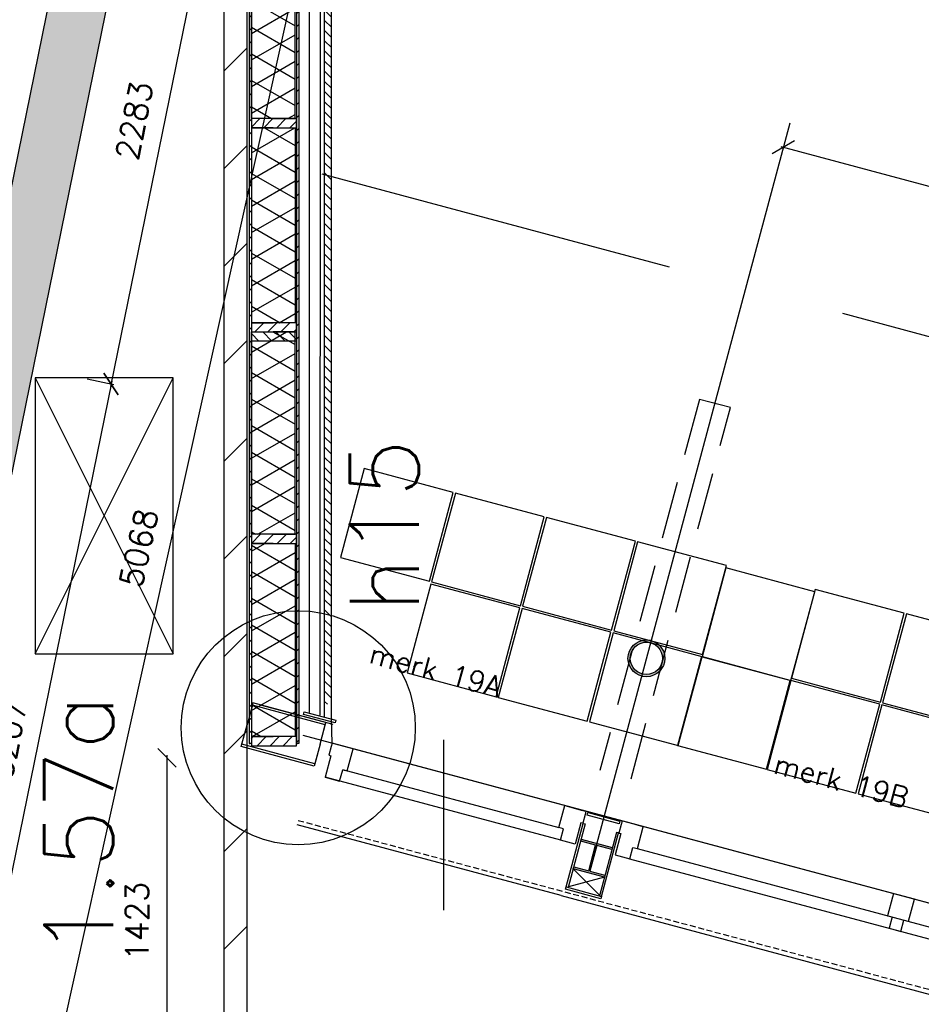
# Model space of a CAD drawing. Extents: x -84256 to 172857, y -58817 to 112048.
# Tile 86 of 90: x 40120 to 44040, y 89123 to 93404. Entities that reach past the tile are written whole.
import ezdxf

# ---------------------------------------------------------------- set-up
doc = ezdxf.new("R2010")
doc.units = 0
doc.header["$LTSCALE"] = 50
doc.header["$MEASUREMENT"] = 0
doc.header["$PDMODE"] = 3
doc.header["$PDSIZE"] = 0.001
for name, pattern in [('DASHDOT', [25, 12.5, -6.25, 0, -6.25]), ('DASHED', [0.75, 0.5, -0.25]), ('HIDDEN', [9.375, 6.25, -3.125]), ('HIDDENX2', [0.75, 0.5, -0.25])]:
    doc.linetypes.add(name, pattern=pattern)
doc.layers.get('0').update_dxf_attribs({"linetype": 'CONTINUOUS'})
doc.layers.get('DEFPOINTS').update_dxf_attribs({"linetype": 'CONTINUOUS'})
for name, color, linetype in [('_DETAILNUMMERS', 4, 'CONTINUOUS'), ('_DETAILNUMMERSTEKST', 4, 'CONTINUOUS'), ('A--01A1_ACEER', 1, 'CONTINUOUS'), ('A--A21--_F-23-', 9, 'CONTINUOUS'), ('A--A21--_F12--', 7, 'CONTINUOUS'), ('A--A21--_F123-', 9, 'CONTINUOUS'), ('A--A22--_F123-', 9, 'CONTINUOUS'), ('A--A25--_F-2--', 9, 'CONTINUOUS'), ('A--A28--_F-2--', 7, 'CONTINUOUS'), ('A--A42--_F-23-', 9, 'CONTINUOUS'), ('A--L$7A-_STRAMIEN', 1, 'DASHDOT'), ('A--L13A1_VLOEREN', 1, 'CONTINUOUS'), ('A--L21--', 3, 'CONTINUOUS'), ('A--L21--_F-2--', 7, 'CONTINUOUS'), ('A--L21--_F12--', 7, 'CONTINUOUS'), ('A--L21D1_BUITENWAND', 1, 'CONTINUOUS'), ('A--L21D2_BUITENWAND', 2, 'CONTINUOUS'), ('A--L22--', 7, 'CONTINUOUS'), ('A--L22--_F-2--', 7, 'CONTINUOUS'), ('A--L22A2_BINNENWAND', 2, 'CONTINUOUS'), ('A--L22A4_BINNENWAND', 4, 'CONTINUOUS'), ('A--L25--', 7, 'CONTINUOUS'), ('A--L25--_F-23-', 7, 'CONTINUOUS'), ('A--L28--', 7, 'CONTINUOUS'), ('A--L28--_F-2--', 7, 'CONTINUOUS'), ('A--L31--', 2, 'CONTINUOUS'), ('A--L42--', 7, 'CONTINUOUS'), ('A--L42--_F-23-', 7, 'CONTINUOUS'), ('A--M$1A-_F123-', 1, 'CONTINUOUS'), ('A--T$1A-_F123-_R', 4, 'CONTINUOUS'), ('BETONTEGELS', 1, 'CONTINUOUS'), ('TEKSTKOZIJNMERK', 2, 'CONTINUOUS'), ('X--LR---_CP', 7, 'CONTINUOUS')]:
    doc.layers.add(name, color=color, linetype=linetype)
doc.layers.add('bruto vloeroppervlak', color=3, linetype='CONTINUOUS', plot=False)
doc.styles.add('ALFA-0_25', font='ROMANS')
doc.styles.add('B-01', font='SIMPLEX.SHX', dxfattribs={"width": 0.8, "height": 4.5})
doc.styles.add('HIEMSTRA', font='romans.shx')
doc.dimstyles.new('BEILEN', dxfattribs={"dimscale": 40, "dimtxt": 2.5, "dimasz": 2, "dimexe": 0.3, "dimexo": 0.3, "dimgap": 2, "dimtad": 1, "dimdec": 0, "dimzin": 0, "dimdsep": 46, "dimtxsty": 'HIEMSTRA', "dimblk1": 'OBLIQUE', "dimblk2": 'OBLIQUE', "dimsah": 1, "dimcen": -0.09, "dimdle": 0.3, "dimse1": 1, "dimclrd": 2, "dimclre": 2, "dimclrt": 3, "dimadec": 0, "dimazin": 0, "dimtfac": 1, "dimtdec": 4, "dimtofl": 0, "dimtmove": 2, "dimatfit": 3, "dimldrblk": 'OBLIQUE', "dimfxl": 1, "dimtvp": 625, "dimtolj": 1, "dimtzin": 0, "dimarcsym": 0})
doc.dimstyles.get("Standard").update_dxf_attribs({"dimscale": 40, "dimtxt": 2.5, "dimasz": 2, "dimexe": 0.3, "dimexo": 0.3, "dimgap": 2, "dimtad": 0, "dimdec": 0, "dimzin": 0, "dimdsep": 46, "dimtxsty": 'HIEMSTRA', "dimblk1": 'OBLIQUE', "dimblk2": 'OBLIQUE', "dimsah": 1, "dimcen": -0.09, "dimdle": 0.3, "dimse1": 1, "dimclrd": 2, "dimclre": 2, "dimclrt": 3, "dimadec": 0, "dimazin": 0, "dimtfac": 1, "dimtdec": 4, "dimtix": 1, "dimtmove": 0, "dimatfit": 3, "dimldrblk": 'OBLIQUE', "dimfxl": 1, "dimtvp": 625, "dimtolj": 1, "dimtzin": 0, "dimarcsym": 0})
pattern_1 = [(150, (50, -3e-15), (-50, -86.603), []), (210, (50, -3e-15), (50, -86.603), [])]
pattern_2 = [(330, (-50, 9e-15), (50, 86.603), []), (30, (-50, 9e-15), (-50, 86.603), [])]

# ---------------------------------------------------------------- blocks, each defined once
blk = doc.blocks.new('_OBLIQUE')
at = {"color": 0, "linetype": 'ByBlock'}
blk.add_line((-0.5, -0.5), (0.5, 0.5), dxfattribs=at)
blk = doc.blocks.new('*D66')
at = {"layer": 'A--M$1A-_F123-', "color": 2, "lineweight": -2, "transparency": 16777216}
for p, q in [((43428.3, 92853.1), (46059.6, 92148.4)), ((46086.7, 92296.1), (46044.9, 92139.9))]:
    blk.add_line(p, q, dxfattribs=at)
at = {"layer": 'DEFPOINTS', "color": 0, "transparency": 16777216}
for p in [(43481.8, 93006.2), (46089.8, 92307.7), (46048, 92151.5)]:
    blk.add_point(p, dxfattribs=at)
at = {"layer": 'A--M$1A-_F123-', "color": 2, "lineweight": -2, "transparency": 16777216, "xscale": 80, "yscale": 80, "zscale": 80}
for p, rotation in [((43439.9, 92850), 165.0063446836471), ((46048, 92151.5), 345.0063446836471)]:
    blk.add_blockref('_OBLIQUE', p, dxfattribs=dict(at, rotation=rotation))
at = {"layer": 'A--M$1A-_F123-', "color": 3, "transparency": 16777216, "insert": (44777.6, 92626.3), "char_height": 100, "attachment_point": 5, "rotation": 345.0063, "style": 'HIEMSTRA'}
blk.add_mtext('\\A1;2700', dxfattribs=at)
blk = doc.blocks.new('*U1138')
at = {"layer": 'A--A22--_F123-', "linetype": 'Continuous'}
h = blk.add_hatch(dxfattribs=at)
h.set_pattern_fill('ALFALINE', color=256, scale=300, style=0)
h.set_pattern_definition([(45, (-41057.13, -94101.7), (-212.132, 212.132), [])])
h.paths.add_polyline_path([(0, 0), (50, 50), (50, -5229.8), (0, -5229.8), (-50, -5229.8), (-50, -50)])
at = {"layer": 'A--L22--_F-2--', "color": 3, "linetype": 'Continuous'}
for points in [[(50, 50), (50, 50), (50, -5229.8), (0, -5229.8)], [(-50, -50), (-50, -50), (-50, -5229.8), (0, -5229.8)]]:
    blk.add_lwpolyline(points, dxfattribs=at)
blk = doc.blocks.new('*U1106')
at = {"layer": 'A--A21--_F123-', "linetype": 'Continuous'}
blk.add_hatch(color=256, dxfattribs=at).paths.add_polyline_path([(0, 0), (-122.5, 25), (667.7, 3904.1), (795.3, 3904.1), (922.8, 3904.1), (122.5, -25)])
at = {"layer": 'A--A21--_F12--', "color": 8}
for points in [[(0, 0), (-122.5, 25), (795.3, 3904.1), (667.7, 3904.1)], [(795.3, 3904.1), (922.8, 3904.1), (0, 0), (122.5, -25)]]:
    blk.add_solid(points, dxfattribs=at)
at = {"layer": 'A--L21--_F12--', "color": 3, "linetype": 'Continuous'}
for points in [[(0, 0), (-122.5, 25), (667.7, 3904.1), (795.3, 3904.1)], [(0, 0), (122.5, -25), (922.8, 3904.1), (795.3, 3904.1)]]:
    blk.add_lwpolyline(points, dxfattribs=at)
blk = doc.blocks.new('*U1103')
at = {"layer": 'A--L22--', "color": 2, "linetype": 'Continuous'}
for points in [[(0, 0), (25.4, 94.7), (-291.6, 179.6), (-317, 84.9)], [(0, 0), (22.8, 85), (-294.2, 169.9), (-317, 84.9)], [(0, 0), (-25.4, -94.7), (-342.4, -9.8), (-317, 84.9)], [(0, 0), (-22.8, -85), (-339.8, -0.1), (-317, 84.9)]]:
    blk.add_lwpolyline(points, dxfattribs=at)
at = {"layer": 'A--L22--', "color": 1, "linetype": 'Continuous'}
for points in [[(0, 0), (25.4, 94.7), (-291.6, 179.6), (-317, 84.9)], [(0, 0), (22.8, 85), (-294.2, 169.9), (-317, 84.9)], [(0, 0), (-25.4, -94.7), (-342.4, -9.8), (-317, 84.9)], [(0, 0), (-22.8, -85), (-339.8, -0.1), (-317, 84.9)]]:
    blk.add_lwpolyline(points, dxfattribs=at)
blk = doc.blocks.new('*U1087')
at = {"layer": 'A--L22--', "color": 2, "linetype": 'Continuous'}
for points in [[(0, 0), (25.4, 94.7), (-291.6, 179.6), (-317, 84.9)], [(0, 0), (22.8, 85), (-294.2, 169.9), (-317, 84.9)], [(0, 0), (-25.4, -94.7), (-342.4, -9.8), (-317, 84.9)], [(0, 0), (-22.8, -85), (-339.8, -0.1), (-317, 84.9)]]:
    blk.add_lwpolyline(points, dxfattribs=at)
at = {"layer": 'A--L22--', "color": 1, "linetype": 'Continuous'}
for points in [[(0, 0), (25.4, 94.7), (-291.6, 179.6), (-317, 84.9)], [(0, 0), (22.8, 85), (-294.2, 169.9), (-317, 84.9)], [(0, 0), (-25.4, -94.7), (-342.4, -9.8), (-317, 84.9)], [(0, 0), (-22.8, -85), (-339.8, -0.1), (-317, 84.9)]]:
    blk.add_lwpolyline(points, dxfattribs=at)
blk = doc.blocks.new('KOLOMSTAAL_160')
at = {"layer": 'A--01A1_ACEER', "linetype": 'Continuous'}
h = blk.add_hatch(color=256, dxfattribs=at)
edge = h.paths.add_edge_path()
edge.add_arc((-191475.5, 112325.4), 80, 0, 360)
edge = h.paths.add_edge_path(flags=16)
edge.add_arc((-191475.5, 112325.4), 70, 0, 360)
at = {"linetype": 'Continuous'}
for radius in [80, 70]:
    blk.add_circle((-191475.5, 112325.4), radius, dxfattribs=at)
blk = doc.blocks.new('*D225')
at = {"color": 2, "linetype": 'ByBlock', "transparency": 16777216}
for p, q in [((41123.9, 93594.9), (41324.3, 93550.6)), ((40214.1, 88593.5), (41315.2, 93564.9))]:
    blk.add_line(p, q, dxfattribs=at)
at = {"layer": 'DEFPOINTS', "color": 0, "linetype": 'ByBlock', "transparency": 16777216}
for p in [(41112.2, 93597.5), (41312.6, 93553.2), (40016.3, 88649.6)]:
    blk.add_point(p, dxfattribs=at)
at = {"color": 2, "linetype": 'ByBlock', "transparency": 16777216, "xscale": 80, "yscale": 80, "zscale": 80}
for p, rotation in [((41312.6, 93553.2), 77.51168052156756), ((40216.7, 88605.2), 257.5116805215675)]:
    blk.add_blockref('_OBLIQUE', p, dxfattribs=dict(at, rotation=rotation))
at = {"color": 3, "linetype": 'ByBlock', "transparency": 16777216, "insert": (40637.7, 91107.3), "char_height": 100, "attachment_point": 5, "rotation": 77.5117, "style": 'HIEMSTRA'}
blk.add_mtext('\\A1;5068', dxfattribs=at)
blk = doc.blocks.new('*D226')
at = {"color": 2, "linetype": 'ByBlock', "transparency": 16777216}
for p, q in [((40975.5, 94069.5), (40515, 91808.9)), ((40412.7, 91842), (40529.2, 91818.2))]:
    blk.add_line(p, q, dxfattribs=at)
at = {"layer": 'DEFPOINTS', "color": 0, "linetype": 'ByBlock', "transparency": 16777216}
for p in [(40856.6, 94081.5), (40400.9, 91844.4), (40517.4, 91820.6)]:
    blk.add_point(p, dxfattribs=at)
at = {"color": 2, "linetype": 'ByBlock', "transparency": 16777216, "xscale": 80, "yscale": 80, "zscale": 80}
for p, rotation in [((40973.1, 94057.7), 78.48629033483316), ((40517.4, 91820.6), 258.4862903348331)]:
    blk.add_blockref('_OBLIQUE', p, dxfattribs=dict(at, rotation=rotation))
at = {"color": 3, "linetype": 'ByBlock', "transparency": 16777216, "insert": (40617.9, 92965.1), "char_height": 100, "attachment_point": 5, "rotation": 78.4863, "style": 'HIEMSTRA'}
blk.add_mtext('\\A1;2283', dxfattribs=at)
blk = doc.blocks.new('*D227')
at = {"color": 2, "linetype": 'ByBlock', "transparency": 16777216}
for p, q in [((40519.8, 91832.4), (39874.9, 88666.2)), ((39834.5, 88686.6), (39889, 88675.5))]:
    blk.add_line(p, q, dxfattribs=at)
at = {"layer": 'DEFPOINTS', "color": 0, "linetype": 'ByBlock', "transparency": 16777216}
for p in [(40462.9, 91831.7), (39822.8, 88689), (39877.3, 88677.9)]:
    blk.add_point(p, dxfattribs=at)
at = {"color": 2, "linetype": 'ByBlock', "transparency": 16777216, "xscale": 80, "yscale": 80, "zscale": 80}
for p, rotation in [((40517.4, 91820.6), 78.4862903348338), ((39877.3, 88677.9), 258.4862903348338)]:
    blk.add_blockref('_OBLIQUE', p, dxfattribs=dict(at, rotation=rotation))
at = {"color": 3, "linetype": 'ByBlock', "transparency": 16777216, "insert": (40070, 90275.2), "char_height": 100, "attachment_point": 5, "rotation": 78.4863, "style": 'HIEMSTRA'}
blk.add_mtext('\\A1;3207', dxfattribs=at)
blk = doc.blocks.new('*D377')
at = {"layer": 'A--M$1A-_F123-', "color": 2, "linetype": 'Continuous', "lineweight": -2, "transparency": 16777216}
for p, q in [((39339.3, 90364.2), (40129.2, 94241.9)), ((40115.1, 94232.5), (40115.1, 94232.5))]:
    blk.add_line(p, q, dxfattribs=at)
at = {"layer": 'DEFPOINTS', "color": 0, "linetype": 'Continuous', "transparency": 16777216}
for p in [(40126.8, 94230.1), (40126.8, 94230.1), (39341.7, 90376)]:
    blk.add_point(p, dxfattribs=at)
at = {"layer": 'A--M$1A-_F123-', "color": 2, "linetype": 'Continuous', "lineweight": -2, "transparency": 16777216, "xscale": 80, "yscale": 80, "zscale": 80}
for p, rotation in [((40126.8, 94230.1), 78.48629033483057), ((39341.7, 90376), 258.4862903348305)]:
    blk.add_blockref('_OBLIQUE', p, dxfattribs=dict(at, rotation=rotation))
at = {"layer": 'A--M$1A-_F123-', "color": 3, "linetype": 'Continuous', "transparency": 16777216, "insert": (39606.9, 92329), "char_height": 100, "attachment_point": 5, "rotation": 78.4863, "style": 'HIEMSTRA'}
blk.add_mtext('\\A1;3933', dxfattribs=at)
blk = doc.blocks.new('*D383')
at = {"layer": 'A--M$1A-_F123-', "color": 2, "linetype": 'Continuous', "lineweight": -2, "transparency": 16777216}
for p, q in [((40760, 90206.6), (40760, 88759.9)), ((40861, 88771.9), (40748, 88771.9))]:
    blk.add_line(p, q, dxfattribs=at)
at = {"layer": 'DEFPOINTS', "color": 0, "linetype": 'Continuous', "transparency": 16777216}
for p in [(41040.2, 90194.6), (40760, 88771.9), (40873, 88771.9)]:
    blk.add_point(p, dxfattribs=at)
at = {"layer": 'A--M$1A-_F123-', "color": 2, "linetype": 'Continuous', "lineweight": -2, "transparency": 16777216, "xscale": 80, "yscale": 80, "zscale": 80}
for p, rotation in [((40760, 90194.6), 90), ((40760, 88771.9), 270)]:
    blk.add_blockref('_OBLIQUE', p, dxfattribs=dict(at, rotation=rotation))
at = {"layer": 'A--M$1A-_F123-', "color": 3, "linetype": 'Continuous', "transparency": 16777216, "insert": (40630, 89483.2), "char_height": 100, "attachment_point": 5, "rotation": 90, "style": 'HIEMSTRA'}
blk.add_mtext('\\A1;1423', dxfattribs=at)
blk = doc.blocks.new('NH40_196')
at = {"layer": 'A--A25--_F-2--'}
h = blk.add_hatch(dxfattribs=at)
h.set_pattern_fill('ALFALINE', color=256, scale=40, style=0, pattern_type=2)
h.set_pattern_definition([(45, (-6, 0), (-28.284, 28.284), [])])
h.paths.add_polyline_path([(0, 0), (0, 196), (40, 196), (40, 0)])
at = {"layer": 'A--L25--_F-23-', "color": 2, "linetype": 'Continuous'}
blk.add_lwpolyline([(0, 0), (0, 196), (40, 196), (40, 0)], close=True, dxfattribs=at)
at = {"layer": 'X--LR---_CP'}
for p in [(0, 0), (0, 0), (40, 0)]:
    blk.add_point(p, dxfattribs=at)
blk = doc.blocks.new('*U949')
at = {"layer": 'A--A42--_F-23-', "linetype": 'Continuous'}
h = blk.add_hatch(dxfattribs=at)
h.set_pattern_fill('ALFALINE', color=256, scale=40, style=0)
h.set_pattern_definition([(45, (-41328.13, -95683.447), (-28.284271, 28.284271), [])])
h.paths.add_polyline_path([(0, 0), (5, 0), (5, -5426.7), (0, -5426.7), (-5, -5426.7), (-5, 0)])
at = {"layer": 'A--L42--_F-23-', "color": 2, "linetype": 'Continuous'}
for points in [[(0, 0), (-5, 0), (-5, -5426.7), (0, -5426.7)], [(0, 0), (5, 0), (5, -5426.7), (0, -5426.7)]]:
    blk.add_lwpolyline(points, dxfattribs=at)
blk = doc.blocks.new('*U948')
at = {"layer": 'A--A42--_F-23-', "linetype": 'Continuous'}
h = blk.add_hatch(dxfattribs=at)
h.set_pattern_fill('ALFALINE', color=256, scale=40, style=0)
h.set_pattern_definition([(45, (-41122.13, -95683.447), (-28.284271, 28.284271), [])])
h.paths.add_polyline_path([(0, 0), (5, 0), (5, -5426.6), (0, -5426.6), (-5, -5426.6), (-5, 0)])
at = {"layer": 'A--L42--_F-23-', "color": 2, "linetype": 'Continuous'}
for points in [[(0, 0), (-5, 0), (-5, -5426.6), (0, -5426.6)], [(0, 0), (5, 0), (5, -5426.6), (0, -5426.6)]]:
    blk.add_lwpolyline(points, dxfattribs=at)
blk = doc.blocks.new('*U947')
at = {"layer": 'A--A21--_F-23-', "linetype": 'Continuous'}
h = blk.add_hatch(dxfattribs=at)
h.set_pattern_fill('ALFAISO', color=256, scale=100, angle=90, style=0)
h.set_pattern_definition(pattern_1)
h.paths.add_polyline_path([(0, 0), (-95, 0), (-95, 880), (0, 880), (95, 880), (95, 0)])
at = {"layer": 'A--L21--_F-2--', "color": 2, "linetype": 'Continuous'}
for points in [[(0, 0), (-95, 0), (-95, 880), (0, 880)], [(0, 0), (95, 0), (95, 880), (0, 880)]]:
    blk.add_lwpolyline(points, dxfattribs=at)
blk = doc.blocks.new('*U946')
at = {"layer": 'A--A21--_F-23-', "linetype": 'Continuous'}
h = blk.add_hatch(dxfattribs=at)
h.set_pattern_fill('ALFAISO', color=256, scale=100, angle=270, style=0)
h.set_pattern_definition(pattern_2)
h.paths.add_polyline_path([(0, 0), (95, 0), (95, -847.6), (0, -847.6), (-95, -847.6), (-95, 0)])
at = {"layer": 'A--L21--_F-2--', "color": 2, "linetype": 'Continuous'}
for points in [[(0, 0), (-95, 0), (-95, -847.6), (0, -847.6)], [(0, 0), (95, 0), (95, -847.6), (0, -847.6)]]:
    blk.add_lwpolyline(points, dxfattribs=at)
blk = doc.blocks.new('*U945')
at = {"layer": 'A--A21--_F-23-', "linetype": 'Continuous'}
h = blk.add_hatch(dxfattribs=at)
h.set_pattern_fill('ALFAISO', color=256, scale=100, angle=270, style=0)
h.set_pattern_definition(pattern_2)
h.paths.add_polyline_path([(0, 0), (95, 0), (95, -840), (0, -840), (-95, -840), (-95, 0)])
at = {"layer": 'A--L21--_F-2--', "color": 2, "linetype": 'Continuous'}
for points in [[(0, 0), (-95, 0), (-95, -840), (0, -840)], [(0, 0), (95, 0), (95, -840), (0, -840)]]:
    blk.add_lwpolyline(points, dxfattribs=at)
blk = doc.blocks.new('*U944')
at = {"layer": 'A--A21--_F-23-', "linetype": 'Continuous'}
h = blk.add_hatch(dxfattribs=at)
h.set_pattern_fill('ALFAISO', color=256, scale=100, angle=90, style=0)
h.set_pattern_definition(pattern_1)
h.paths.add_polyline_path([(0, 0), (-95, 0), (-95, 833), (0, 833), (95, 833), (95, 0)])
at = {"layer": 'A--L21--_F-2--', "color": 2, "linetype": 'Continuous'}
for points in [[(0, 0), (-95, 0), (-95, 833), (0, 833)], [(0, 0), (95, 0), (95, 833), (0, 833)]]:
    blk.add_lwpolyline(points, dxfattribs=at)
blk = doc.blocks.new('Q020490-')
at = {"layer": 'A--A28--_F-2--', "color": 3, "linetype": 'Continuous'}
for points in [[(-2.75, 58), (-70, 66.5), (70, 66.5)], [(-2.75, 58), (-70, 58), (-70, 66.5)], [(-2.75, 58), (70, 66.5), (70, 58)], [(2.75, -58), (-2.75, -58), (-2.75, 58)], [(-2.75, 58), (2.75, 58), (2.75, -58)], [(-2.75, 58), (70, 58), (2.75, 58)], [(70, -66.5), (-70, -58), (-2.75, -58)], [(70, -66.5), (-70, -66.5), (-70, -58)], [(2.75, -58), (70, -66.5), (-2.75, -58)], [(2.75, -58), (70, -58), (70, -66.5)]]:
    blk.add_solid(points, dxfattribs=at)
at = {"layer": 'A--L28--_F-2--', "color": 3, "linetype": 'Continuous'}
blk.add_lwpolyline([(70, -66.5), (-70, -66.5), (-70, -58), (-2.75, -58), (-2.75, 58), (-70, 58), (-70, 66.5), (70, 66.5), (70, 58), (2.75, 58), (2.75, -58), (70, -58)], close=True, dxfattribs=at)
at = {"layer": 'X--LR---_CP', "linetype": 'Continuous'}
for p in [(-2.75, 0), (0, 0), (2.75, 0)]:
    blk.add_point(p, dxfattribs=at)

msp = doc.modelspace()

# ---------------------------------------------------------------- hatches: boundary and pattern name
at = {"layer": 'A--01A1_ACEER', "linetype": 'Continuous'}
h = msp.add_hatch(dxfattribs=at)
h.set_pattern_fill('ANSI31', color=256, scale=250, angle=90, style=0)
h.set_pattern_definition([(135, (36452.452, 57160.74), (-22.097087, -22.097087), [])])
h.paths.add_polyline_path([(41445.1, 90427.7), (41445.1, 95795.4), (41475.1, 95795.4), (41475.1, 90427.7)])

# ---------------------------------------------------------------- linework, layer by layer
at = {"layer": '_DETAILNUMMERS'}
msp.add_circle((41331, 90325.6), 508.9, dxfattribs=at)
at = {"layer": 'A--01A1_ACEER', "linetype": 'Continuous'}
for p, q in [((43468, 92954.9), (42611.4, 89758.1)), ((41963.1, 90273), (41963.1, 89532.6))]:
    msp.add_line(p, q, dxfattribs=at)
at = {"layer": 'A--01A1_ACEER'}
for p, q in [((47706.5, 88588.9), (41352.2, 90291.6)), ((42464.8, 89890.9), (41524.1, 90143)), ((42471.9, 89836.2), (41448.1, 90110.6)), ((42804.8, 89799.8), (45072.4, 89192.2)), ((42771.3, 89756), (45079.4, 89137.6)), ((42640.7, 89596.9), (42526.6, 89711.9)), ((42661.8, 89675.7), (42505.5, 89633.1))]:
    msp.add_line(p, q, dxfattribs=at)
at = {"layer": 'A--L$7A-_STRAMIEN', "linetype": 'HIDDENX2'}
msp.add_line((41331.2, 89922.5), (47727, 88208.7), dxfattribs=at)
at = {"layer": 'A--L13A1_VLOEREN'}
for p, q in [((40187.2, 90646.9), (40787.2, 91846.9)), ((40187.2, 91846.9), (40787.2, 90646.9))]:
    msp.add_line(p, q, dxfattribs=at)
msp.add_lwpolyline([(40187.2, 90646.9), (40787.2, 90646.9), (40787.2, 91846.9), (40187.2, 91846.9)], close=True, dxfattribs=at)
at = {"layer": 'A--L21--'}
for p, q in [((41475.1, 90366.3, 0), (41475.1, 95825.4, -0.4)), ((41445.1, 90374.4, 0), (41445.1, 95795.4, -0.4))]:
    msp.add_line(p, q, dxfattribs=at)
at = {"layer": 'A--L21--', "color": 1, "linetype": 'HIDDEN', "ltscale": 5}
msp.add_lwpolyline([(41433.5, 92734.3), (50467, 90313.8), (50467, 45692.5)], dxfattribs=at)
at = {"layer": 'A--L21D1_BUITENWAND'}
msp.add_line((41483.4, 90339.7), (41167.4, 90424.3), dxfattribs=at)
at = {"layer": 'A--L21D1_BUITENWAND', "linetype": 'DASHED', "ltscale": 10}
msp.add_lwpolyline([(42777.8, 90103.3), (43210, 91717.3), (43074.8, 91753.5), (42642.5, 90139.5)], dxfattribs=at)
at = {"layer": 'A--L21D2_BUITENWAND'}
for p, q in [((41353.5, 90383.5, 0), (41356.6, 90395.1, 0)), ((41491.6, 90346.4, 0), (41353.5, 90383.5, 0)), ((41356.6, 90395.1, 0), (41494.7, 90358, 0)), ((41494.7, 90358, 0), (41491.6, 90346.4, 0)), ((42587.4, 89945.2), (42590.5, 89956.8)), ((42590.6, 89956.8), (42728.7, 89919.6)), ((42725.5, 89908), (42587.4, 89945.2)), ((42728.6, 89919.6), (42725.5, 89908)), ((42474.1, 89595.4), (41325.6, 89903.2)), ((42495.2, 89633.3), (42569.2, 89909.6)), ((42578.8, 89907), (42504.8, 89630.7)), ((42569.2, 89909.6), (42578.8, 89907)), ((42492.6, 89623.6), (42495.2, 89633.3)), ((42647.1, 89582.2), (42492.6, 89623.6)), ((42504.8, 89630.7), (42495.2, 89633.3)), ((42495.2, 89633.3), (42649.7, 89591.9)), ((42474.1, 89595.4), (45257, 88849.9)), ((42649.7, 89591.9), (42647.1, 89582.2))]:
    msp.add_line(p, q, dxfattribs=at)
at = {"layer": 'A--L21D2_BUITENWAND', "elevation": 0}
msp.add_lwpolyline([(41448.1, 90110.6), (41510.9, 90093.7), (41524.1, 90143), (41544.3, 90137.6), (41570, 90233.2), (41499.4, 90252.1), (41478.2, 90257.8), (41474.3, 90243.3), (41464.2, 90205.6), (41472.9, 90203.3)], close=True, dxfattribs=at)
at = {"layer": 'A--L21D2_BUITENWAND'}
for points in [[(42534.2, 89819.6), (42471.4, 89836.4), (42484.6, 89885.6), (42464.3, 89891.1), (42490, 89986.7), (42560.5, 89967.8), (42581.7, 89962.1), (42577.8, 89947.6), (42567.7, 89910), (42559, 89912.3)], [(42709, 89772.7), (42771.8, 89755.9), (42785, 89805.1), (42805.3, 89799.7), (42830.9, 89895.3), (42760.4, 89914.2), (42739.1, 89919.9), (42735.3, 89905.4), (42725.2, 89867.8), (42733.9, 89865.4)], [(42714.1, 89870.7), (42640.1, 89594.5), (42649.7, 89591.9), (42723.7, 89868.1)]]:
    msp.add_lwpolyline(points, close=True, dxfattribs=at)
at = {"layer": 'A--L22A2_BINNENWAND', "color": 2, "linetype": 'Continuous'}
for p, q in [((41425.8, 95775.4), (41425.1, 90379.7)), ((41379.1, 90392.1), (41379.1, 95729.4))]:
    msp.add_line(p, q, dxfattribs=at)
at = {"layer": 'A--L22A4_BINNENWAND', "linetype": 'Continuous'}
for radius, start, end in [(18335, 50.68963, 88.75951), (17865, 51.59525, 88.75168)]:
    msp.add_arc((40982.2, 76146.4), radius, start, end, dxfattribs=at)
at = {"layer": 'A--L31--', "color": 2, "linetype": 'Continuous'}
msp.add_lwpolyline([(43899.8, 89453.6), (43950.9, 89439.9), (43964.1, 89489.2), (43984.4, 89483.8), (44010, 89579.4), (43939.5, 89598.3), (43918.3, 89604), (43914.4, 89589.5), (43892.7, 89508.3), (43912.9, 89502.9)], close=True, dxfattribs=at)
at = {"layer": 'BETONTEGELS'}
for points in [[(41900.8, 90962.4), (42004.4, 91348.8), (41618, 91452.3), (41514.5, 91065.9)], [(42296.9, 90856.3), (42400.4, 91242.6), (42014, 91346.2), (41910.5, 90959.8)], [(42692.9, 90750.2), (42796.4, 91136.5), (42410.1, 91240.1), (42306.5, 90853.7)], [(43088.9, 90644), (43192.5, 91030.4), (42806.1, 91133.9), (42702.6, 90747.6)], [(43472.7, 90530.9), (43576.2, 90917.2), (43189.9, 91020.7), (43086.3, 90634.4)], [(42190.8, 90460.2), (42294.3, 90846.6), (41907.9, 90950.1), (41804.4, 90563.8)], [(43861.7, 90437), (43965.2, 90823.4), (43578.8, 90926.9), (43475.3, 90540.5)], [(42586.8, 90354.1), (42690.3, 90740.5), (42303.9, 90844), (42200.4, 90457.7)], [(44257.7, 90330.9), (44361.2, 90717.2), (43974.9, 90820.8), (43871.3, 90434.4)], [(42982.8, 90248), (43086.3, 90634.4), (42700, 90737.9), (42596.4, 90351.5)], [(42980.1, 90248.7), (43366.5, 90145.2), (43470, 90531.6), (43083.6, 90635.1)], [(43755.6, 90041), (43859.1, 90427.3), (43472.7, 90530.9), (43369.2, 90144.5)], [(44151.6, 89934.8), (44255.1, 90321.2), (43868.7, 90424.7), (43765.2, 90038.4)]]:
    msp.add_lwpolyline(points, close=True, dxfattribs=at)
at = {"layer": 'bruto vloeroppervlak'}
msp.add_lwpolyline([(48085.1, 69414.3), (48088.4, 88365.4), (48085.5, 88487.1), (41478.2, 90257.8), (41475.1, 90366.3), (41475.1, 95825.4), (40696.3, 95825.4), (40378.5, 94273.3), (40342.7, 94273.3), (40342.7, 94276.3), (31921.8, 94276.8), (31921.8, 94273.8), (31353, 94273.8), (31186.4, 93456.1), (31450, 93402.4), (30475.9, 88620.5), (30212.3, 88674.2), (30108.6, 88164.8), (30372.2, 88111.1), (29398.1, 83329.2), (29134.5, 83382.9), (29030.7, 82873.4), (29294.3, 82819.7), (28320.2, 78037.8)], dxfattribs=at)

# ---------------------------------------------------------------- block references
at = {"layer": 'A--L21--', "linetype": 'Continuous'}
for name, p in [('*U1106', (39726.8, 90297.5)), ('*U1138', (41057.1, 94101.7)), ('*U944', (41222.1, 92974.5)), ('*U946', (41222.1, 92934.5)), ('*U947', (41222.1, 91166.9)), ('*U945', (41222.1, 91126.9)), ('*U1103', (41425.7, 90253.7)), ('*U1087', (41425.7, 90253.7))]:
    msp.add_blockref(name, p, dxfattribs=at)
at = {"layer": 'A--L25--', "xscale": -1, "rotation": 270}
for p in [(41127.1, 92934.5, 0), (41127.1, 92046.9, 0), (41127.1, 91126.9, 0), (41127.1, 90246.9, 0)]:
    msp.add_blockref('NH40_196', p, dxfattribs=at)
at = {"layer": 'A--L25--', "rotation": 270}
msp.add_blockref('NH40_196', (41127.1, 92046.9, 0), dxfattribs=at)
at = {"layer": 'A--L28--', "linetype": 'Continuous'}
msp.add_blockref('KOLOMSTAAL_160', (234319.9, -21698.1), dxfattribs=at)
at = {"layer": 'A--L28--', "rotation": 165}
msp.add_blockref('Q020490-', (42611.4, 89758.1), dxfattribs=at)
at = {"layer": 'A--L42--'}
for name, p in [('*U948', (41122.1, 95683.4)), ('*U949', (41328.1, 95683.4))]:
    msp.add_blockref(name, p, dxfattribs=at)

# ---------------------------------------------------------------- texts
at = {"layer": '_DETAILNUMMERSTEKST', "style": 'ALFA-0_25'}
msp.add_text('h15', height=300, rotation=90, dxfattribs=at).set_placement((41854.8, 90823.9))
at = {"layer": 'A--T$1A-_F123-_R', "style": 'ALFA-0_25'}
msp.add_text('1.57a', height=300, rotation=90, dxfattribs=at).set_placement((40526.9, 89327.7))
at = {"layer": 'TEKSTKOZIJNMERK', "style": 'B-01'}
for s, p in [('merk 19A', (41632.7, 90608.2)), ('merk 19B', (43391, 90129.1))]:
    msp.add_text(s, height=90, rotation=345, dxfattribs=at).set_placement(p)

# ---------------------------------------------------------------- dimensions: what is measured, and where the dimension line sits
at = {"layer": 'A--M$1A-_F123-', "linetype": 'Continuous'}
dim = msp.add_aligned_dim(p1=(39341.7, 90376), p2=(40126.8, 94230.1), distance=0, dimstyle='Standard', override={"dimtad": 1}, dxfattribs=at)
dim.commit()
dim.dimension.update_dxf_attribs({"geometry": '*D377', "text_midpoint": (39606.9, 92329)})
for p1, p2, distance, picture, middle in [((40856.6, 94081.5), (40400.9, 91844.4), 118.9, '*D226', (40617.9, 92965.1)), ((40016.3, 88649.6), (41112.2, 93597.5), -205.3, '*D225', (40637.7, 91107.3)), ((40462.9, 91831.7), (39822.8, 88689), 55.6, '*D227', (40070, 90275.2))]:
    dim = msp.add_aligned_dim(p1=p1, p2=p2, distance=distance, dimstyle='BEILEN', dxfattribs=at)
    dim.commit()
    dim.dimension.update_dxf_attribs({"geometry": picture, "text_midpoint": middle})
at = {"layer": 'A--M$1A-_F123-'}
dim = msp.add_aligned_dim(p1=(43481.8, 93006.2), p2=(46089.8, 92307.7), distance=-161.7, dimstyle='BEILEN', override={"dimtxsty": 'HIEMSTRA'}, dxfattribs=at)
dim.commit()
dim.dimension.update_dxf_attribs({"geometry": '*D66', "text_midpoint": (44777.6, 92626.3)})
at = {"layer": 'A--M$1A-_F123-', "linetype": 'Continuous'}
dim = msp.add_linear_dim(base=(40760, 88771.9), p1=(41040.2, 90194.6), p2=(40873, 88771.9), angle=90, dimstyle='Standard', override={"dimtad": 1}, dxfattribs=at)
dim.commit()
dim.dimension.update_dxf_attribs({"geometry": '*D383', "text_midpoint": (40630, 89483.2)})

doc.saveas('drawing.dxf')
